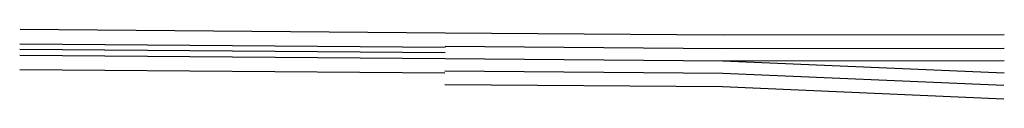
# Model space of a CAD drawing. Header units: feet. Extents: x 2233620 to 2246548, y 591963 to 596792.
# Tile 1 of 2: x 2233620 to 2234496, y 591963 to 592025. Entities that reach past the tile are written whole.
import ezdxf

# ---------------------------------------------------------------- set-up
doc = ezdxf.new("R2010")
doc.units = ezdxf.units.FT
doc.header["$MEASUREMENT"] = 0
doc.layers.add('SH_Text', color=7, linetype='Continuous')

msp = doc.modelspace()

# ---------------------------------------------------------------- linework, layer by layer
at = {"layer": 'SH_Text', "color": 7, "flags": 128}
for points in [[(2233620.58, 592024.82), (2233998.57, 592021.84)], [(2233620.3, 591989.07), (2233998.28, 591986.09)]]:
    msp.add_lwpolyline(points, dxfattribs=at)
at = {"layer": 'SH_Text', "color": 5, "flags": 128}
for points in [[(2233998.57, 592021.84), (2234245.56, 592019.89)], [(2233998.47, 592009.84), (2234245.46, 592007.89)], [(2233620.44, 592007.07), (2233998.43, 592004.09)], [(2233998.39, 591998.84), (2234245.38, 591996.89)], [(2233998.3, 591987.84), (2234245.29, 591985.89)], [(2233998.2, 591975.84), (2234245.2, 591973.9)]]:
    msp.add_lwpolyline(points, dxfattribs=at)
at = {"layer": 'SH_Text', "color": 1, "flags": 128}
for points in [[(2234245.56, 592019.89), (2234495.57, 592020.17)], [(2234245.46, 592007.89), (2234495.47, 592008.17)], [(2234245.38, 591996.89), (2234495.39, 591997.17)], [(2234245.38, 591996.89), (2234495.3, 591986.17)], [(2234245.29, 591985.89), (2234495.21, 591975.17)], [(2234245.2, 591973.9), (2234495.12, 591963.17)]]:
    msp.add_lwpolyline(points, dxfattribs=at)
at = {"layer": 'SH_Text', "color": 2, "flags": 128}
for points in [[(2233620.48, 592011.82), (2233998.46, 592008.84)], [(2233620.4, 592001.82), (2233998.39, 591998.84)]]:
    msp.add_lwpolyline(points, dxfattribs=at)

doc.saveas('drawing.dxf')
